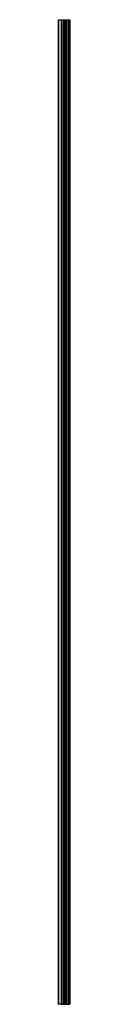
# Model space of a CAD drawing. Header units: millimetres. Extents: x 849 to 872, y 190 to 2190.
import ezdxf

# ---------------------------------------------------------------- set-up
doc = ezdxf.new("R2010")
doc.units = ezdxf.units.MM
doc.header["$LTSCALE"] = 154.366076
doc.layers.get('0').update_dxf_attribs({"linetype": 'CONTINUOUS'})

msp = doc.modelspace()

# ---------------------------------------------------------------- linework, layer by layer
at = {"color": 7}
for p, q in [((848.6, 2189.9), (848.6, 189.9)), ((848.6, 2189.9), (872.2, 2189.9)), ((849.6, 189.9), (849.6, 2189.9)), ((854.3, 2189.9), (854.3, 189.9)), ((855.3, 2189.9), (855.3, 189.9)), ((856.3, 189.9), (856.3, 2189.9)), ((859, 2189.9), (859, 189.9)), ((860, 189.9), (860, 2189.9)), ((861.6, 2189.9), (861.6, 189.9)), ((864.1, 2189.9), (864.1, 189.9)), ((865.7, 2189.9), (865.7, 189.9)), ((866.7, 189.9), (866.7, 2189.9)), ((869.5, 2189.9), (869.5, 189.9)), ((870.5, 189.9), (870.5, 2189.9)), ((872.2, 2189.9), (872.2, 189.9)), ((854.8, 189.9), (848.6, 189.9)), ((855.3, 189.9), (872.2, 189.9))]:
    msp.add_line(p, q, dxfattribs=at)

doc.saveas('drawing.dxf')
